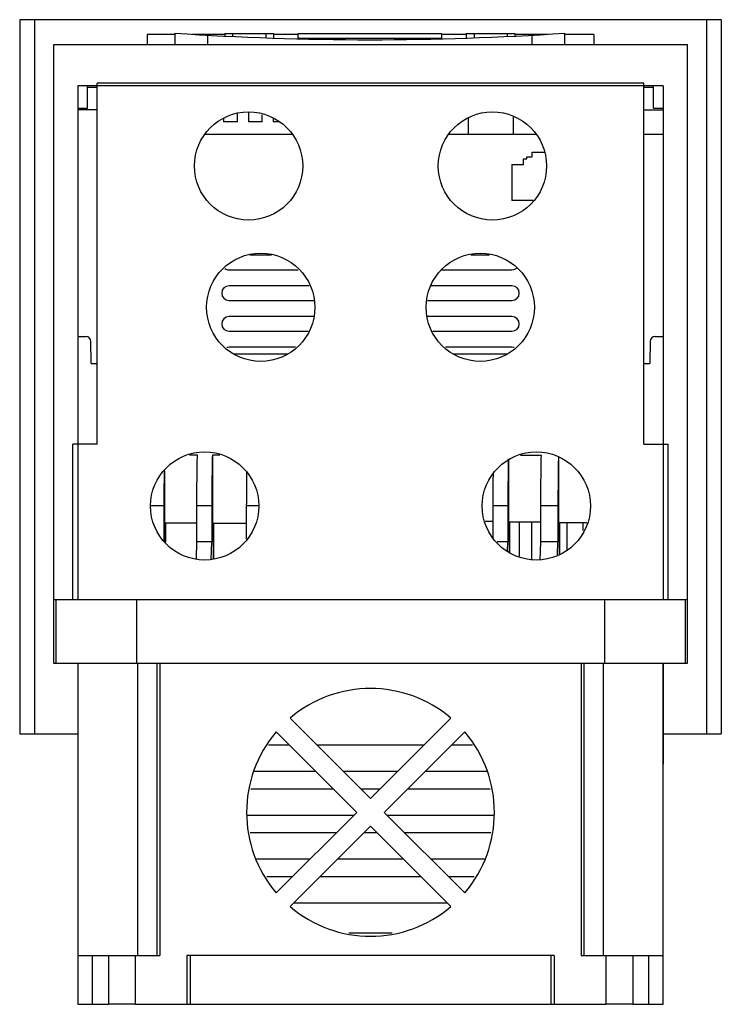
# Model space of a CAD drawing. Header units: millimetres. Extents: x 22 to 165, y 28 to 230.
import ezdxf

# ---------------------------------------------------------------- set-up
doc = ezdxf.new("R2010")
doc.units = ezdxf.units.MM
doc.header["$LTSCALE"] = 16.762332
doc.layers.get('0').update_dxf_attribs({"linetype": 'CONTINUOUS'})

msp = doc.modelspace()

# ---------------------------------------------------------------- linework, layer by layer
at = {"color": 7, "linetype": 'CONTINUOUS'}
for p, q in [((21.51, 230.2), (21.51, 83.7)), ((165.35, 230.2), (21.51, 230.2)), ((24.51, 230.2), (24.51, 83.7)), ((162.35, 230.2), (162.35, 83.7)), ((165.35, 230.2), (165.35, 83.7)), ((47.63, 227.2), (47.63, 225.03)), ((53.33, 227.2), (47.63, 227.2)), ((53.33, 227.43), (53.33, 225.03)), ((63.55, 227.2), (56.91, 227.2)), ((60.1, 225.03), (60.1, 227.02)), ((63.55, 227.35), (63.55, 226.84)), ((63.55, 227.35), (73.55, 227.35)), ((65.15, 227.35), (65.15, 226.76)), ((71.95, 227.35), (71.95, 226.48)), ((73.55, 227.35), (73.55, 226.42)), ((78.63, 227.2), (73.55, 227.2)), ((78.63, 226.35), (78.63, 227.35)), ((78.63, 227.35), (107.97, 227.35)), ((107.97, 226.35), (78.63, 226.35)), ((107.97, 227.35), (107.97, 226.35)), ((113.05, 227.2), (107.97, 227.2)), ((113.05, 227.35), (113.05, 226.42)), ((113.05, 227.35), (123.05, 227.35)), ((114.65, 227.35), (114.65, 226.48)), ((121.45, 227.35), (121.45, 226.76)), ((123.05, 227.35), (123.05, 226.84)), ((129.69, 227.2), (123.05, 227.2)), ((126.5, 227.02), (126.5, 225.03)), ((133.27, 225.03), (133.27, 227.43)), ((139.23, 227.2), (133.27, 227.2)), ((139.23, 227.2), (139.23, 225.03)), ((28.43, 225.03), (28.43, 111.2)), ((158.43, 225.03), (28.43, 225.03)), ((158.43, 98.2), (158.43, 225.03)), ((33.43, 216.62), (33.43, 111.2)), ((153.43, 216.62), (33.43, 216.62)), ((35.43, 212.02), (35.43, 216.62)), ((37.39, 216.3), (35.43, 216.3)), ((37.39, 143.11), (37.39, 217.2)), ((149.47, 217.2), (37.39, 217.2)), ((149.47, 143.11), (149.47, 217.2)), ((151.43, 216.3), (149.47, 216.3)), ((151.43, 212.02), (151.43, 216.62)), ((153.43, 216.62), (153.43, 111.2)), ((33.43, 212.02), (35.43, 212.02)), ((37.39, 211.7), (33.43, 211.7)), ((66.17, 209.23), (66.17, 210.89)), ((68.4, 211.24), (68.4, 209.23)), ((71.25, 209.23), (71.25, 210.7)), ((122.65, 210.25), (122.65, 206.74)), ((149.47, 211.7), (153.43, 211.7)), ((151.43, 212.02), (153.43, 212.02)), ((63.32, 209.96), (63.32, 209.23)), ((66.17, 209.23), (63.32, 209.23)), ((71.25, 209.23), (68.4, 209.23)), ((73.48, 209.98), (73.48, 209.23)), ((74.63, 209.23), (73.48, 209.23)), ((113.43, 210), (113.43, 206.74)), ((59.46, 206.74), (77.4, 206.74)), ((109.46, 206.74), (127.4, 206.74)), ((149.47, 206.74), (153.43, 206.74)), ((125.45, 201.66), (125.45, 202.04)), ((125.45, 202.04), (126.57, 202.04)), ((126.57, 202.04), (126.57, 203.03)), ((126.57, 203.03), (129.06, 203.03)), ((122.39, 200.48), (122.39, 193.14)), ((122.39, 200.48), (124.78, 200.48)), ((124.78, 200.48), (124.78, 201.66)), ((124.78, 201.66), (125.45, 201.66)), ((126.81, 193.14), (122.39, 193.14)), ((73.13, 181.9), (68.72, 181.9)), ((117.85, 181.9), (114.01, 181.9)), ((64.43, 178.9), (78.61, 178.9)), ((108.01, 178.9), (122.43, 178.9)), ((80.85, 175.6), (64.43, 175.6)), ((122.43, 175.6), (105.81, 175.6)), ((64.43, 172.6), (81.88, 172.6)), ((105.09, 172.6), (122.43, 172.6)), ((81.83, 169.3), (64.43, 169.3)), ((122.43, 169.3), (105.03, 169.3)), ((64.43, 166.3), (80.63, 166.3)), ((106.23, 166.3), (122.43, 166.3)), ((33.43, 165.2), (35.08, 165.2)), ((36.16, 159.7), (36.08, 164.22)), ((150.78, 164.22), (150.7, 159.7)), ((151.78, 165.2), (153.43, 165.2)), ((78.05, 163), (64.43, 163)), ((76.5, 161.61), (65.37, 161.61)), ((122.43, 163), (108.81, 163)), ((121.5, 161.61), (110.37, 161.61)), ((36.16, 159.7), (37.39, 159.7)), ((149.47, 159.7), (150.7, 159.7)), ((32.43, 111.2), (32.43, 143.11)), ((37.39, 143.11), (32.43, 143.11)), ((149.47, 143.11), (154.43, 143.11)), ((154.43, 111.2), (154.43, 143.11)), ((57.95, 140.87), (56.35, 140.87)), ((61.01, 140.87), (61.01, 126.89)), ((62.53, 140.87), (61.01, 140.87)), ((121.7, 139.91), (121.7, 127.22)), ((128.46, 140.81), (124.17, 140.81)), ((131.96, 140.4), (131.96, 127.04)), ((51.18, 137.64), (51.18, 126.99)), ((48.33, 130.57), (51.07, 130.57)), ((51.07, 130.57), (51.07, 123.08)), ((57.83, 123.08), (57.83, 130.57)), ((57.83, 130.57), (60.89, 130.57)), ((60.89, 130.57), (60.89, 123.08)), ((68.04, 123.6), (68.04, 130.57)), ((68.04, 130.57), (70.53, 130.57)), ((118.57, 130.57), (121.59, 130.57)), ((118.57, 123.81), (118.57, 130.57)), ((121.59, 130.57), (121.59, 123.08)), ((128.35, 130.57), (131.85, 130.57)), ((128.35, 123.08), (128.35, 130.57)), ((131.85, 130.57), (131.85, 123.08)), ((116.94, 127.31), (118.57, 127.31)), ((51.18, 126.99), (57.83, 126.99)), ((51.36, 126.99), (51.36, 123.1)), ((51.43, 123.04), (51.43, 126.99)), ((51.47, 123), (51.47, 126.99)), ((61.01, 126.89), (68.04, 126.89)), ((61.19, 126.89), (61.19, 119.61)), ((61.24, 119.62), (61.24, 126.89)), ((61.29, 119.64), (61.29, 126.89)), ((121.7, 127.22), (128.35, 127.22)), ((121.89, 127.22), (121.89, 120.84)), ((121.94, 120.81), (121.94, 127.22)), ((121.97, 120.8), (121.97, 127.22)), ((123.94, 127.22), (123.94, 120.17)), ((126.51, 119.41), (126.51, 127.22)), ((131.96, 127.04), (137.8, 127.04)), ((132.15, 127.04), (132.15, 120.57)), ((132.21, 120.59), (132.21, 127.04)), ((132.23, 120.6), (132.23, 127.04)), ((133.71, 127.04), (133.71, 121.5)), ((137.06, 125.39), (137.06, 127.04)), ((57.73, 119.59), (57.83, 123.08)), ((60.89, 123.08), (57.83, 123.08)), ((60.78, 119.48), (60.89, 123.08)), ((121.59, 123.08), (119.39, 123.08)), ((121.53, 121.16), (121.59, 123.08)), ((128.24, 119.42), (128.35, 123.08)), ((131.85, 123.08), (128.35, 123.08)), ((131.77, 120.45), (131.85, 123.08)), ((28.42, 111.2), (28.42, 98.2)), ((158.43, 111.2), (28.43, 111.2)), ((28.92, 111.2), (28.92, 98.2)), ((45.43, 111.2), (45.43, 98.2)), ((141.43, 111.2), (141.43, 98.2)), ((157.94, 111.2), (157.94, 98.2)), ((28.42, 98.2), (158.43, 98.2)), ((33.43, 98.2), (33.43, 28.2)), ((45.68, 98.2), (45.68, 38.2)), ((49.68, 38.2), (49.68, 98.2)), ((50.27, 98.2), (50.27, 38.2)), ((136.59, 98.2), (136.59, 38.2)), ((137.18, 98.2), (137.18, 38.2)), ((141.17, 38.2), (141.17, 98.2)), ((153.36, 98.2), (153.36, 38.2)), ((153.43, 98.2), (153.43, 78.48)), ((93.43, 70.41), (76.93, 86.91)), ((109.93, 86.91), (93.43, 70.41)), ((21.51, 83.7), (33.43, 83.7)), ((74.1, 84.08), (90.6, 67.58)), ((96.26, 67.58), (112.75, 84.08)), ((153.43, 83.7), (165.35, 83.7)), ((76.82, 81.36), (72.51, 81.36)), ((104.38, 81.36), (82.48, 81.36)), ((114.35, 81.36), (110.04, 81.36)), ((153.42, 78.48), (153.42, 78.2)), ((153.42, 78.1), (153.42, 78.48)), ((153.42, 78.34), (153.42, 78.1)), ((153.42, 77.96), (153.42, 78.34)), ((153.42, 78.2), (153.42, 77.48)), ((153.42, 75.7), (153.42, 78.2)), ((69.53, 76.04), (82.14, 76.04)), ((87.8, 76.04), (99.06, 76.04)), ((104.71, 76.04), (117.33, 76.04)), ((153.42, 45.7), (153.42, 75.7)), ((153.42, 45.7), (153.42, 75.7)), ((85.82, 72.36), (68.87, 72.36)), ((95.38, 72.36), (91.48, 72.36)), ((117.98, 72.36), (101.04, 72.36)), ((68.12, 67.04), (90.06, 67.04)), ((90.6, 67.58), (74.1, 51.09)), ((112.75, 51.09), (96.26, 67.58)), ((96.8, 67.04), (118.74, 67.04)), ((76.93, 48.26), (93.43, 64.76)), ((93.43, 64.76), (109.93, 48.26)), ((86.38, 63.36), (68.77, 63.36)), ((94.82, 63.36), (92.04, 63.36)), ((118.08, 63.36), (100.48, 63.36)), ((70.03, 58.04), (81.06, 58.04)), ((86.71, 58.04), (100.14, 58.04)), ((105.8, 58.04), (116.83, 58.04)), ((77.38, 54.36), (72.19, 54.36)), ((103.82, 54.36), (83.04, 54.36)), ((114.67, 54.36), (109.48, 54.36)), ((77.71, 49.04), (109.14, 49.04)), ((153.42, 43.2), (153.42, 45.7)), ((88.99, 42.89), (97.86, 42.89)), ((153.43, 28.2), (153.43, 43.2)), ((33.43, 38.2), (39.68, 38.2)), ((36.43, 28.2), (36.43, 38.2)), ((39.68, 38.2), (45.17, 38.2)), ((39.68, 38.2), (39.68, 28.2)), ((45.18, 38.2), (50.27, 38.2)), ((45.18, 38.2), (45.18, 28.2)), ((131.09, 38.2), (55.77, 38.2)), ((55.77, 38.2), (55.77, 28.2)), ((56.43, 38.2), (56.43, 28.2)), ((130.43, 38.2), (130.43, 28.2)), ((131.09, 38.2), (131.09, 28.2)), ((136.59, 38.2), (141.68, 38.2)), ((141.68, 38.2), (147.17, 38.2)), ((141.68, 38.2), (141.68, 28.2)), ((147.18, 38.2), (153.43, 38.2)), ((147.18, 38.2), (147.18, 28.2)), ((150.43, 38.2), (150.43, 28.2)), ((33.43, 28.2), (39.68, 28.2)), ((45.17, 28.2), (39.68, 28.2)), ((45.18, 28.2), (141.68, 28.2)), ((147.17, 28.2), (141.68, 28.2)), ((147.18, 28.2), (153.43, 28.2))]:
    msp.add_line(p, q, dxfattribs=at)
for centre in [(68.43, 200.2), (118.43, 200.2), (70.93, 171.2), (115.93, 171.2), (59.43, 130.45), (127.43, 130.45)]:
    msp.add_circle(centre, 11.1, dxfattribs=at)
for centre, radius, start, end in [((93.3, 826.1), 600, 266.18026, 273.81974), ((64.43, 180.4), 1.5, 235.7521, 270), ((122.43, 180.4), 1.5, 270, 315.3608), ((64.43, 174.1), 1.5, 90, 270), ((122.43, 174.1), 1.5, 270, 90), ((64.43, 167.8), 1.5, 90, 270), ((122.43, 167.8), 1.5, 270, 90), ((35.08, 164.2), 1, 1, 90), ((151.78, 164.2), 1, 90, 179), ((64.43, 161.5), 1.5, 90, 108.1377), ((122.43, 161.5), 1.5, 71.7486, 90), ((93.43, 67.58), 25.41, 49.5147, 130.4853), ((93.43, 67.58), 25.41, 139.5147, 220.4853), ((93.43, 67.58), 25.41, 319.5147, 40.4853), ((93.43, 67.58), 25.41, 229.5147, 310.4853)]:
    msp.add_arc(centre, radius, start, end, dxfattribs=at)
for points, knots in [([(57.83, 130.57), (57.84, 132.54), (57.86, 135.97), (57.9, 139.4), (57.95, 140.87)], [0, 0, 0, 0, 0.573064, 1, 1, 1, 1]), ([(61.01, 140.87), (60.96, 139.4), (60.92, 135.97), (60.9, 132.54), (60.89, 130.57)], [0, 0, 0, 0, 0.426998, 1, 1, 1, 1]), ([(121.68, 140.08), (121.65, 138.68), (121.61, 135.51), (121.6, 132.34), (121.59, 130.57)], [0, 0, 0, 0, 0.442385, 1, 1, 1, 1]), ([(128.35, 130.57), (128.36, 132.52), (128.38, 135.93), (128.42, 139.35), (128.46, 140.81)], [0, 0, 0, 0, 0.571673, 1, 1, 1, 1]), ([(131.96, 140.5), (131.92, 139.06), (131.88, 135.75), (131.86, 132.44), (131.85, 130.57)], [0, 0, 0, 0, 0.434775, 1, 1, 1, 1]), ([(51.12, 137.76), (51.12, 137.22), (51.09, 134.82), (51.07, 132.43), (51.07, 130.57)], [0, 0, 0, 0, 0.225311, 1, 1, 1, 1]), ([(68.04, 130.57), (68.05, 131.18), (68.05, 133.46), (68.07, 135.73), (68.09, 137.4)], [0, 0, 0, 0, 0.267349, 1, 1, 1, 1]), ([(118.57, 130.57), (118.57, 131.16), (118.58, 133.39), (118.6, 135.61), (118.62, 137.24)], [0, 0, 0, 0, 0.266539, 1, 1, 1, 1])]:
    msp.add_open_spline(points, degree=3, knots=knots, dxfattribs=at)

doc.saveas('drawing.dxf')
